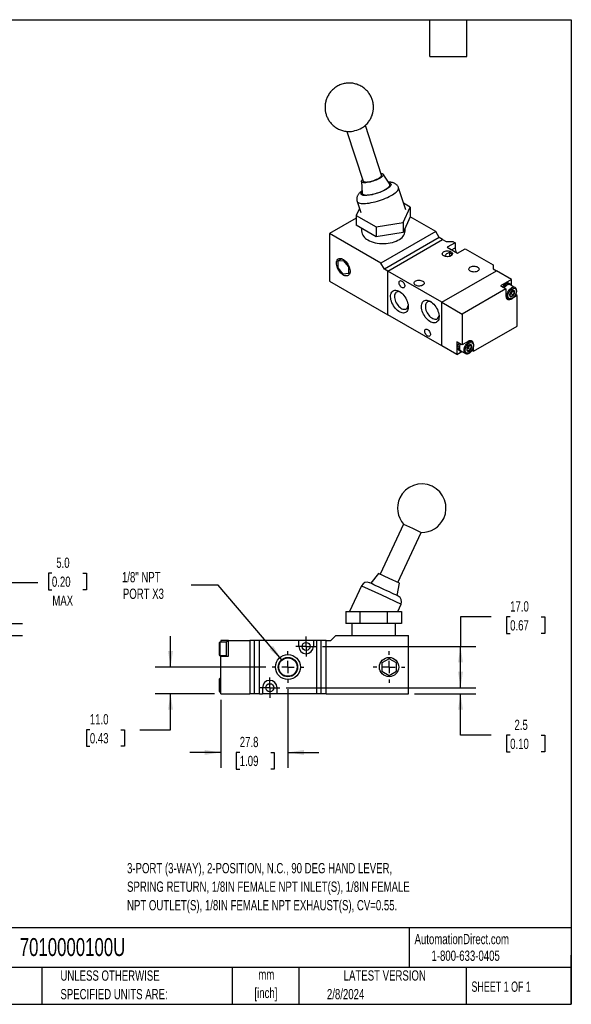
# Model space of a CAD drawing. Header units: millimetres. Extents: x 13 to 546, y 13 to 419.
# Tile 3 of 3: x 318 to 546, y 13 to 419. Entities that reach past the tile are written whole.
import ezdxf

# ---------------------------------------------------------------- set-up
doc = ezdxf.new("R2010")
doc.units = ezdxf.units.MM
doc.header["$LTSCALE"] = 2
doc.linetypes.add('CENTERX2', pattern=[20.32, 12.7, -2.54, 2.54, -2.54])
doc.layers.add('CENTER', color=40, linetype='CENTERX2')
doc.layers.add('DIMENSIONS', color=140, linetype='Continuous', lineweight=25)
doc.layers.add('TEXT', color=140, linetype='Continuous', lineweight=25)
doc.styles.add('SLDTEXTSTYLE0', font='TXT', dxfattribs={"width": 0.7})
doc.styles.add('SLDTEXTSTYLE1', font='TXT', dxfattribs={"width": 0.65})
doc.dimstyles.new('SLDDIMSTYLE1', dxfattribs={"dimtxt": 4.316016, "dimasz": 6.604, "dimexe": 0, "dimexo": 0.0625, "dimgap": 1.079004, "dimtad": 0, "dimtih": 1, "dimtoh": 1, "dimrnd": 1e-09, "dimzin": 4, "dimdsep": 46, "dimtxsty": 'SLDTEXTSTYLE0', "dimsah": 1, "dimcen": 0.09, "dimadec": 0, "dimazin": 1, "dimtfac": 1, "dimtofl": 0, "dimtmove": 0, "dimatfit": 3, "dimfxl": 0, "dimfrac": 2, "dimtolj": 1, "dimtzin": 12, "dimarcsym": 0})
doc.dimstyles.new('SLDDIMSTYLE2', dxfattribs={"dimtxt": 4.316016, "dimasz": 6.604, "dimexe": 0, "dimexo": 0.0625, "dimgap": 1.079004, "dimtad": 0, "dimtih": 1, "dimtoh": 1, "dimrnd": 1e-09, "dimzin": 4, "dimdsep": 46, "dimtxsty": 'SLDTEXTSTYLE0', "dimsah": 1, "dimcen": 0.09, "dimadec": 0, "dimazin": 1, "dimtfac": 1, "dimtmove": 0, "dimatfit": 0, "dimfxl": 0, "dimfrac": 2, "dimtolj": 1, "dimtzin": 12, "dimarcsym": 0})
doc.dimstyles.new('SLDDIMSTYLE3', dxfattribs={"dimtxt": 4.316016, "dimasz": 6.604, "dimexe": 0, "dimexo": 0.0625, "dimgap": 1.079004, "dimtad": 0, "dimtih": 1, "dimtoh": 1, "dimrnd": 1e-09, "dimzin": 12, "dimdsep": 46, "dimtxsty": 'SLDTEXTSTYLE0', "dimsah": 1, "dimcen": 0.09, "dimadec": 0, "dimazin": 3, "dimtfac": 1, "dimtmove": 0, "dimatfit": 0, "dimfxl": 0, "dimfrac": 2, "dimtolj": 1, "dimtzin": 12, "dimarcsym": 0})
doc.dimstyles.new('SLDDIMSTYLE5', dxfattribs={"dimtxt": 4.316016, "dimasz": 6.604, "dimexe": 0, "dimexo": 0.0625, "dimgap": 1.079004, "dimtad": 0, "dimtih": 1, "dimtoh": 1, "dimrnd": 1e-09, "dimzin": 12, "dimdsep": 46, "dimtxsty": 'SLDTEXTSTYLE0', "dimsah": 1, "dimcen": 0, "dimadec": 0, "dimazin": 3, "dimtfac": 1, "dimtofl": 0, "dimtmove": 0, "dimatfit": 3, "dimfxl": 0, "dimfrac": 2, "dimtolj": 1, "dimtzin": 12, "dimarcsym": 0})

# ---------------------------------------------------------------- blocks, each defined once
blk = doc.blocks.new('_D_10')
at = {"layer": 'DIMENSIONS'}
for p, q in [((331.7, 190.66), (330.25, 190.66)), ((330.25, 190.66), (330.25, 183.8)), ((344.52, 190.66), (345.97, 190.66)), ((345.97, 190.66), (345.97, 183.8)), ((325.9, 186.62), (313.2, 186.62)), ((313.2, 186.62), (313.2, 169.89)), ((330.25, 183.8), (331.7, 183.8)), ((345.97, 183.8), (344.52, 183.8)), ((300.73, 169.89), (319.55, 169.89)), ((305.73, 164.89), (319.55, 164.89)), ((313.2, 164.89), (313.2, 152.19))]:
    blk.add_line(p, q, dxfattribs=at)
for points in [[(313.2, 169.89), (314.22, 176.49), (312.18, 176.49)], [(313.2, 164.89), (312.18, 158.29), (314.22, 158.29)]]:
    blk.add_solid(points, dxfattribs=at)
at = {"layer": 'DIMENSIONS', "char_height": 4.233, "attachment_point": 1, "style": 'SLDTEXTSTYLE0'}
for s, insert in [('5.0', (333.49, 197.08)), ('0.20', (331.7, 189.25)), ('MAX', (331.87, 181.43))]:
    blk.add_mtext(s, dxfattribs=dict(at, insert=insert))
blk = doc.blocks.new('_D_12')
at = {"layer": 'DIMENSIONS'}
for p, q in [((429.13, 142.81), (429.13, 110.32)), ((401.38, 138.35), (401.38, 110.32)), ((401.38, 116.67), (388.68, 116.67)), ((409.23, 116.67), (407.78, 116.67)), ((407.78, 116.67), (407.78, 109.81)), ((422.06, 116.67), (423.51, 116.67)), ((423.51, 116.67), (423.51, 109.81)), ((429.13, 116.67), (441.83, 116.67)), ((407.78, 109.81), (409.23, 109.81)), ((423.51, 109.81), (422.06, 109.81))]:
    blk.add_line(p, q, dxfattribs=at)
for points in [[(401.38, 116.67), (394.78, 117.68), (394.78, 115.65)], [(429.13, 116.67), (435.74, 115.65), (435.74, 117.68)]]:
    blk.add_solid(points, dxfattribs=at)
at = {"layer": 'DIMENSIONS', "char_height": 4.233, "attachment_point": 1, "style": 'SLDTEXTSTYLE0'}
for s, insert in [('27.8', (409.23, 123.09)), ('1.09', (409.23, 115.27))]:
    blk.add_mtext(s, dxfattribs=dict(at, insert=insert))
blk = doc.blocks.new('_D_13')
at = {"layer": 'DIMENSIONS'}
for p, q in [((380.66, 151.89), (380.66, 164.59)), ((420.05, 151.89), (374.31, 151.89)), ((398.84, 140.89), (374.31, 140.89)), ((380.66, 126.04), (380.66, 140.89)), ((347.36, 126.04), (345.91, 126.04)), ((345.91, 126.04), (345.91, 119.18)), ((360.18, 126.04), (361.63, 126.04)), ((361.63, 126.04), (361.63, 119.18)), ((367.96, 126.04), (380.66, 126.04)), ((345.91, 119.18), (347.36, 119.18)), ((361.63, 119.18), (360.18, 119.18))]:
    blk.add_line(p, q, dxfattribs=at)
for points in [[(380.66, 151.89), (381.68, 158.49), (379.65, 158.49)], [(380.66, 140.89), (379.65, 134.29), (381.68, 134.29)]]:
    blk.add_solid(points, dxfattribs=at)
at = {"layer": 'DIMENSIONS', "char_height": 4.233, "attachment_point": 1, "style": 'SLDTEXTSTYLE0'}
for s, insert in [('11.0', (347.36, 132.47)), ('0.43', (347.36, 124.64))]:
    blk.add_mtext(s, dxfattribs=dict(at, insert=insert))
blk = doc.blocks.new('_D_14')
at = {"layer": 'DIMENSIONS'}
for p, q in [((400.33, 185.68), (389.22, 185.68)), ((426.54, 154.94), (400.33, 185.68))]:
    blk.add_line(p, q, dxfattribs=at)
blk.add_solid([(426.54, 154.94), (423.02, 160.62), (421.48, 159.3)], dxfattribs=at)
at = {"layer": 'DIMENSIONS', "char_height": 4.233, "attachment_point": 1, "style": 'SLDTEXTSTYLE0'}
for s, insert in [('1/8" NPT', (360.62, 191.13)), ('PORT X3', (360.99, 184.28))]:
    blk.add_mtext(s, dxfattribs=dict(at, insert=insert))
blk = doc.blocks.new('_D_15')
at = {"layer": 'DIMENSIONS'}
for p, q in [((513.07, 172.63), (500.37, 172.63)), ((500.37, 172.63), (500.37, 160.39)), ((520.85, 172.63), (519.4, 172.63)), ((519.4, 172.63), (519.4, 165.77)), ((533.67, 172.63), (535.12, 172.63)), ((535.12, 172.63), (535.12, 165.77)), ((519.4, 165.77), (520.85, 165.77)), ((535.12, 165.77), (533.67, 165.77)), ((443.36, 160.39), (506.72, 160.39)), ((500.37, 143.39), (500.37, 160.39)), ((428.36, 143.39), (506.72, 143.39))]:
    blk.add_line(p, q, dxfattribs=at)
for points in [[(500.37, 160.39), (499.35, 153.79), (501.38, 153.79)], [(500.37, 143.39), (501.38, 149.99), (499.35, 149.99)]]:
    blk.add_solid(points, dxfattribs=at)
at = {"layer": 'DIMENSIONS', "char_height": 4.233, "attachment_point": 1, "style": 'SLDTEXTSTYLE0'}
for s, insert in [('17.0', (520.85, 179.06)), ('0.67', (520.85, 171.23))]:
    blk.add_mtext(s, dxfattribs=dict(at, insert=insert))
blk = doc.blocks.new('_D_16')
at = {"layer": 'DIMENSIONS'}
for p, q in [((500.37, 143.39), (500.37, 156.09)), ((428.36, 143.39), (506.72, 143.39)), ((481.42, 140.89), (506.72, 140.89)), ((500.37, 123.73), (500.37, 140.89)), ((513.07, 123.73), (500.37, 123.73)), ((520.85, 123.73), (519.4, 123.73)), ((519.4, 123.73), (519.4, 116.87)), ((533.67, 123.73), (535.12, 123.73)), ((535.12, 123.73), (535.12, 116.87)), ((519.4, 116.87), (520.85, 116.87)), ((535.12, 116.87), (533.67, 116.87))]:
    blk.add_line(p, q, dxfattribs=at)
for points in [[(500.37, 143.39), (501.38, 149.99), (499.35, 149.99)], [(500.37, 140.89), (499.35, 134.29), (501.38, 134.29)]]:
    blk.add_solid(points, dxfattribs=at)
at = {"layer": 'DIMENSIONS', "char_height": 4.233, "attachment_point": 1, "style": 'SLDTEXTSTYLE0'}
for s, insert in [('2.5', (522.64, 130.16)), ('0.10', (520.85, 122.33))]:
    blk.add_mtext(s, dxfattribs=dict(at, insert=insert))
blk = doc.blocks.new('SW_CENTERMARKSYMBOL_7')
at = {"layer": 'CENTER', "color": 0}
for p, q in [((0, 5.08), (0, 6.515)), ((-5.08, 0), (-6.515, 0)), ((0, 0), (-2.54, 0)), ((0, 0), (0, 2.54)), ((0, 0), (0, -2.54)), ((0, 0), (2.54, 0)), ((5.08, 0), (6.515, 0)), ((0, -5.08), (0, -6.515))]:
    blk.add_line(p, q, dxfattribs=at)
blk = doc.blocks.new('SW_CENTERMARKSYMBOL_8')
at = {"layer": 'CENTER', "color": 0}
for p, q in [((0, 5.08), (0, 6.54)), ((-5.08, 0), (-6.54, 0)), ((0, 0), (-2.54, 0)), ((0, 0), (0, 2.54)), ((0, 0), (0, -2.54)), ((0, 0), (2.54, 0)), ((5.08, 0), (6.54, 0)), ((0, -5.08), (0, -6.54))]:
    blk.add_line(p, q, dxfattribs=at)
blk = doc.blocks.new('SW_CENTERMARKSYMBOL_9')
at = {"layer": 'CENTER', "color": 0}
for p, q in [((0, 2.54), (0, 4.19)), ((-2.54, 0), (-4.19, 0)), ((0, 0), (-2.54, 0)), ((0, 0), (0, 2.54)), ((0, 0), (0, -2.54)), ((0, 0), (2.54, 0)), ((2.54, 0), (4.19, 0)), ((0, -2.54), (0, -4.19))]:
    blk.add_line(p, q, dxfattribs=at)
blk = doc.blocks.new('SW_CENTERMARKSYMBOL_10')
at = {"layer": 'CENTER', "color": 0}
for p, q in [((0, 2.54), (0, 4.19)), ((-2.54, 0), (-4.19, 0)), ((0, 0), (-2.54, 0)), ((0, 0), (0, 2.54)), ((0, 0), (0, -2.54)), ((0, 0), (2.54, 0)), ((2.54, 0), (4.19, 0)), ((0, -2.54), (0, -4.19))]:
    blk.add_line(p, q, dxfattribs=at)

msp = doc.modelspace()

# ---------------------------------------------------------------- linework, layer by layer
for p, q in [((467.797901, 354.987969), (461.085981, 375.484057)), ((453.48371, 372.992978), (460.195174, 352.49828)), ((471.13997, 351.158123), (468.472025, 355.309956)), ((459.461171, 352.359143), (459.765885, 347.433415)), ((477.786255, 340.552942), (474.790876, 349.699886)), ((457.684742, 344.098086), (459.171907, 339.556753)), ((476.644047, 335.341313), (479.632632, 341.780121)), ((479.632632, 341.780121), (476.860286, 343.380562)), ((479.632632, 341.780121), (479.632632, 337.697417)), ((458.643739, 341.169611), (457.32553, 338.329574)), ((457.32553, 338.329574), (465.490496, 333.61604)), ((457.32553, 338.329574), (457.32553, 334.24687)), ((479.632632, 337.697417), (476.644047, 331.258609)), ((490.137762, 331.632271), (479.632389, 337.696894)), ((457.32553, 337.182416), (446.297141, 330.815863)), ((465.490496, 329.533336), (457.32553, 334.24687)), ((465.490496, 333.61604), (476.644047, 335.341313)), ((465.490496, 333.61604), (465.490496, 329.533336)), ((476.644047, 335.341313), (476.644047, 331.258609)), ((446.297141, 330.815863), (446.297141, 311.218883)), ((467.510345, 318.569741), (446.297141, 330.815863)), ((459.479081, 333.003652), (459.479081, 331.88944)), ((476.644047, 331.258609), (465.490496, 329.533336)), ((490.137762, 331.632271), (467.510345, 318.569741)), ((477.479081, 331.88944), (477.479081, 333.057663)), ((491.551975, 329.182781), (490.137762, 331.632271)), ((491.551975, 329.182781), (468.924558, 316.120251)), ((470.338772, 315.303843), (492.966189, 328.366373)), ((492.966189, 328.366373), (491.551975, 329.182781)), ((492.966189, 328.366373), (494.380402, 327.549965)), ((494.380402, 327.549965), (497.20883, 327.549965)), ((498.092713, 327.03971), (494.840022, 325.161971)), ((494.840022, 325.161971), (499.082663, 322.712747)), ((497.20883, 327.549965), (498.092713, 327.03971)), ((498.092713, 327.03971), (498.092713, 324.998358)), ((496.608076, 324.141295), (498.092713, 324.998358)), ((499.082663, 322.712747), (502.335354, 324.590486)), ((502.335354, 324.590486), (513.825839, 317.95717)), ((451.354181, 320.452449), (449.832675, 319.574102)), ((449.832675, 319.574102), (451.953996, 319.76378)), ((449.832675, 316.745522), (449.832675, 319.574102)), ((452.294598, 319.960406), (451.953996, 319.76378)), ((451.953996, 319.76378), (454.075316, 317.124878)), ((454.338583, 317.276859), (454.075316, 317.124878)), ((454.075316, 317.124878), (454.075316, 314.296298)), ((468.924558, 316.120251), (467.510345, 318.569741)), ((513.825839, 317.95717), (513.825839, 316.324353)), ((451.953996, 314.10662), (449.832675, 316.745522)), ((454.075316, 314.296298), (451.953996, 314.10662)), ((454.699902, 314.656863), (454.075316, 314.296298)), ((470.338772, 315.303843), (468.924558, 316.120251)), ((470.338772, 297.339945), (470.338772, 315.303843)), ((492.612635, 302.445416), (470.338772, 315.303843)), ((492.612635, 302.445416), (515.240052, 315.507945)), ((513.825839, 316.324353), (515.240052, 315.507945)), ((521.462592, 311.91575), (515.240052, 315.507945)), ((446.297141, 311.218883), (470.338772, 297.339945)), ((521.462592, 311.91575), (516.866398, 309.262423)), ((516.866398, 309.262423), (519.12914, 307.95617)), ((521.053282, 309.900726), (520.487597, 310.227289)), ((522.83748, 308.582063), (520.928292, 309.684214)), ((521.462592, 309.472496), (521.462592, 311.91575)), ((519.12914, 307.95617), (501.097917, 297.546967)), ((519.12914, 307.95617), (519.12914, 305.098277)), ((520.755485, 305.587956), (520.654528, 305.529675)), ((520.657631, 305.537741), (520.755485, 305.587956)), ((521.265796, 305.882552), (520.755485, 305.587956)), ((521.520951, 306.540188), (521.265796, 305.882552)), ((522.176737, 305.356677), (521.265796, 305.882552)), ((521.776106, 307.197824), (521.520951, 306.540188)), ((521.776106, 307.197824), (522.687048, 306.671949)), ((522.281344, 304.468384), (523.725334, 305.301981)), ((522.813611, 308.595372), (522.83748, 308.582063)), ((523.725334, 305.301981), (523.107944, 305.658393)), ((523.725334, 292.645599), (523.725334, 305.301981)), ((492.612635, 284.481518), (492.612635, 302.445416)), ((492.612635, 302.445416), (501.097917, 297.546967)), ((519.276044, 304.287355), (520.087704, 303.818794)), ((520.087704, 303.818794), (520.058435, 303.836425)), ((492.612635, 284.481518), (470.338772, 297.339945)), ((501.097917, 297.546967), (501.097917, 284.890584)), ((505.694111, 282.236395), (523.725334, 292.645599)), ((498.835175, 280.889322), (492.612635, 284.481518)), ((501.097917, 284.890584), (498.835175, 286.196837)), ((498.835175, 286.196837), (498.835175, 280.889322)), ((503.572791, 286.319299), (501.097917, 284.890584)), ((504.098437, 284.744611), (503.843281, 284.086975)), ((504.098437, 284.744611), (505.009378, 284.218735)), ((505.159811, 286.128849), (504.348151, 286.59741)), ((505.135941, 286.142159), (505.159811, 286.128849)), ((498.835175, 280.889322), (500.951262, 282.110913)), ((499.810171, 282.577782), (500.375856, 282.251219)), ((500.500846, 282.467731), (502.410034, 281.36558)), ((502.410034, 281.36558), (502.380766, 281.383212)), ((503.077816, 283.134743), (502.976858, 283.076461)), ((502.979961, 283.084527), (503.077816, 283.134743)), ((503.588126, 283.429339), (503.077816, 283.134743)), ((503.843281, 284.086975), (503.588126, 283.429339)), ((504.499068, 282.903464), (503.588126, 283.429339)), ((505.079812, 282.591023), (505.694111, 282.236395)), ((505.694111, 282.236395), (505.694111, 283.905191)), ((476.875796, 210.870898), (467.225372, 190.175497)), ((474.475834, 186.794551), (484.126258, 207.489952)), ((476.875796, 210.870898), (480.501027, 209.180425)), ((480.501027, 209.180425), (484.126258, 207.489952)), ((466.542596, 190.49388), (463.299665, 186.489194)), ((470.850603, 188.485024), (466.542596, 190.49388)), ((475.15861, 186.476167), (470.850603, 188.485024)), ((459.524196, 185.49128), (454.580928, 174.890407)), ((459.524196, 185.49128), (467.680966, 181.687715)), ((474.175358, 181.417775), (475.15861, 186.476167)), ((467.680966, 181.687715), (475.837736, 177.884151)), ((452.964324, 174.890407), (452.964324, 169.890407)), ((452.964324, 174.890407), (458.737826, 174.890407)), ((458.737826, 174.890407), (458.737826, 169.890407)), ((458.737826, 174.890407), (470.284832, 174.890407)), ((470.284832, 174.890407), (476.058334, 174.890407)), ((470.284832, 169.890407), (470.284832, 174.890407)), ((474.44173, 174.890407), (475.837736, 177.884151)), ((476.058334, 174.890407), (476.058334, 169.890407)), ((458.737826, 169.890407), (452.964324, 169.890407)), ((455.511329, 169.890407), (455.511329, 164.890407)), ((470.284832, 169.890407), (458.737826, 169.890407)), ((476.058334, 169.890407), (470.284832, 169.890407)), ((473.511329, 164.890407), (473.511329, 169.890407)), ((401.381329, 162.890407), (401.381329, 162.140407)), ((404.581329, 162.890407), (401.381329, 162.890407)), ((404.581329, 156.390407), (404.581329, 162.890407)), ((404.581329, 162.890407), (413.381329, 162.890407)), ((413.381329, 162.890407), (413.381329, 140.890407)), ((415.381329, 162.890407), (413.381329, 162.890407)), ((415.381329, 140.890407), (415.381329, 162.890407)), ((417.381329, 162.890407), (415.381329, 162.890407)), ((417.381329, 140.890407), (417.381329, 162.890407)), ((433.631329, 162.890407), (417.381329, 162.890407)), ((433.631329, 160.390407), (433.631329, 162.890407)), ((439.631329, 162.890407), (433.631329, 162.890407)), ((439.631329, 162.890407), (439.631329, 160.390407)), ((440.881329, 162.890407), (439.631329, 162.890407)), ((440.881329, 162.890407), (440.881329, 140.890407)), ((442.881329, 162.890407), (440.881329, 162.890407)), ((442.881329, 140.890407), (442.881329, 162.890407)), ((444.881329, 162.890407), (442.881329, 162.890407)), ((444.881329, 140.890407), (444.881329, 162.890407)), ((444.881329, 162.890407), (446.881329, 162.890407)), ((446.881329, 162.890407), (448.881329, 164.890407)), ((448.881329, 164.890407), (478.881329, 164.890407)), ((478.881329, 140.890407), (478.881329, 164.890407)), ((403.781329, 162.140407), (401.081329, 162.140407)), ((401.081329, 162.140407), (401.081329, 156.640407)), ((404.581329, 162.390407), (403.781329, 162.390407)), ((403.781329, 159.390407), (403.781329, 162.390407)), ((403.781329, 156.390407), (403.781329, 159.390407)), ((401.081329, 156.640407), (403.781329, 156.640407)), ((401.381329, 156.640407), (401.381329, 156.390407)), ((401.381329, 156.390407), (404.581329, 156.390407)), ((401.381329, 140.890407), (401.381329, 156.390407)), ((470.881329, 155.354509), (467.881329, 153.622458)), ((473.881329, 153.622458), (470.881329, 155.354509)), ((467.881329, 153.622458), (467.881329, 150.158356)), ((473.881329, 150.158356), (473.881329, 153.622458)), ((401.381329, 147.140407), (401.081329, 147.140407)), ((401.081329, 147.140407), (401.081329, 141.640407)), ((467.881329, 150.158356), (470.881329, 148.426305)), ((470.881329, 148.426305), (473.881329, 150.158356)), ((418.631329, 143.390407), (418.631329, 140.890407)), ((424.631329, 140.890407), (424.631329, 143.390407)), ((401.081329, 141.640407), (401.381329, 141.640407)), ((401.381329, 140.890407), (413.381329, 140.890407)), ((415.381329, 140.890407), (413.381329, 140.890407)), ((417.381329, 140.890407), (415.381329, 140.890407)), ((417.381329, 140.890407), (418.631329, 140.890407)), ((424.631329, 140.890407), (418.631329, 140.890407)), ((440.881329, 140.890407), (424.631329, 140.890407)), ((442.881329, 140.890407), (440.881329, 140.890407)), ((444.881329, 140.890407), (442.881329, 140.890407)), ((444.881329, 140.890407), (478.881329, 140.890407))]:
    msp.add_line(p, q)
at = {"flags": 128}
for points in [[(467.574779, 355.669311), (467.748912, 355.648127), (468.067118, 355.57571), (468.306095, 355.467624), (468.461191, 355.325973), (468.529388, 355.153513), (468.509358, 354.953602), (468.401491, 354.73013), (468.207887, 354.487447), (467.932313, 354.230277), (467.580134, 353.963625), (467.158205, 353.692681), (466.674737, 353.422719), (466.139141, 353.158993), (465.561842, 352.906637), (464.954076, 352.670562), (464.327672, 352.455363), (463.694824, 352.265229), (463.067848, 352.10386), (462.458947, 351.974398), (461.879974, 351.879363), (461.342198, 351.820603), (460.856086, 351.799263), (460.431098, 351.815758), (460.075508, 351.869767), (459.796237, 351.960238), (459.598719, 352.085412), (459.4868, 352.242851), (459.462658, 352.429491), (459.526762, 352.6417), (459.677866, 352.875346), (459.913028, 353.125883), (459.972053, 353.179622)], [(460.195174, 352.49828), (460.255349, 352.390448), (460.414912, 352.265876), (460.658425, 352.175929), (460.980181, 352.122715), (461.372638, 352.107483), (461.826596, 352.130589), (462.331417, 352.191491), (462.875266, 352.288762), (463.445397, 352.420122), (464.028446, 352.582492), (464.610747, 352.772067), (465.178652, 352.984402), (465.718849, 353.214521), (466.218676, 353.45703), (466.666418, 353.706245), (467.051581, 353.956324), (467.365136, 354.201406), (467.599734, 354.435747), (467.749876, 354.653852), (467.812043, 354.850612), (467.797901, 354.987969)], [(457.684742, 344.098086), (457.719595, 344.01152), (457.874422, 343.79542), (458.115068, 343.611166), (458.439065, 343.46065), (458.843088, 343.345416), (459.32299, 343.266646), (459.873848, 343.22515), (460.490009, 343.221351), (461.16515, 343.25529), (461.892343, 343.326619), (462.664127, 343.434604), (463.472581, 343.578139), (464.309411, 343.755751), (465.166028, 343.965616), (466.033643, 344.205581), (466.903354, 344.473185), (467.766235, 344.76568), (468.613432, 345.080066), (469.436252, 345.413117), (470.226252, 345.761415), (470.975325, 346.121386), (471.675785, 346.489335), (472.320443, 346.861489), (472.902686, 347.234027), (473.416538, 347.603128), (473.856726, 347.965003), (474.218734, 348.315939), (474.498847, 348.652335), (474.694191, 348.970739), (474.802761, 349.267885), (474.823442, 349.540722), (474.790876, 349.699886)], [(459.765885, 347.433415), (459.774751, 347.365785), (459.859348, 347.176558), (460.029312, 347.017707), (460.282064, 346.891639), (460.613775, 346.800267), (461.019415, 346.744974), (461.492835, 346.726599), (462.026859, 346.745421), (462.613392, 346.801154), (463.243542, 346.892954), (463.907757, 347.019428), (464.595968, 347.17866), (465.297743, 347.368236), (466.002443, 347.585281), (466.699386, 347.826507), (467.378006, 348.088256), (468.028018, 348.36656), (468.639566, 348.6572), (469.203381, 348.955772), (469.710916, 349.257747), (470.154477, 349.55855), (470.52734, 349.85362), (470.823853, 350.138484), (471.039521, 350.408824), (471.171075, 350.660542), (471.216521, 350.889821), (471.175169, 351.093187), (471.13997, 351.158123)], [(470.752106, 351.761713), (470.76816, 351.759976), (471.297529, 351.587885), (471.487937, 351.462021), (471.617151, 351.312716), (471.686219, 350.942227), (471.622028, 350.72794), (471.492361, 350.496968), (471.303813, 350.257446), (471.055648, 350.006715), (470.42308, 349.504195), (469.656285, 349.018688), (468.750405, 348.53858), (467.671979, 348.053364), (467.075432, 347.816359), (466.462197, 347.593116), (465.186219, 347.189857), (464.549926, 347.019002), (463.923163, 346.871072), (463.326026, 346.750065), (462.750554, 346.653821), (461.729236, 346.541916), (460.894525, 346.527039), (460.894525, 346.527039)], [(462.11512, 328.215603), (462.791603, 327.862776), (463.526447, 327.551269), (464.312111, 327.284277), (465.140535, 327.06454), (466.003216, 326.894313), (466.891303, 326.775343), (467.795683, 326.70885), (468.707075, 326.695518), (469.616128, 326.735481), (470.513514, 326.828332), (471.390023, 326.973116), (472.236662, 327.168349), (473.044743, 327.412026), (473.805974, 327.701648), (474.512545, 328.034242), (475.157203, 328.406395), (475.733335, 328.814289), (476.235029, 329.253739), (476.657136, 329.720234), (476.995325, 330.208989), (477.246126, 330.714987), (477.406966, 331.233036), (477.476193, 331.757821), (477.479081, 331.88944)], [(493.461164, 321.631006), (493.18488, 321.827967), (492.985569, 322.053784), (492.871942, 322.298589), (492.848966, 322.551682), (492.917644, 322.802002), (493.074974, 323.038609), (493.314081, 323.251162), (493.624515, 323.430372), (493.992708, 323.568406), (494.402568, 323.659231), (494.836182, 323.698877), (495.2746, 323.685613), (495.698661, 323.620018), (496.08983, 323.504959), (496.431012, 323.345463), (496.707296, 323.148503), (496.906607, 322.922686), (497.020233, 322.677881), (497.04321, 322.424788), (496.974532, 322.174467), (496.817202, 321.93786), (496.578094, 321.725307), (496.267661, 321.546097), (495.899468, 321.408064), (495.489608, 321.317239), (495.055993, 321.277592), (494.617575, 321.290856), (494.193515, 321.356451), (493.802346, 321.471511), (493.461164, 321.631006)], [(451.953996, 320.18095), (452.383054, 319.89522), (452.802057, 319.540111), (453.201181, 319.123944), (453.571072, 318.656475), (453.903061, 318.148661), (454.189365, 317.612405), (454.423273, 317.060275), (454.599304, 316.505214), (454.713332, 315.960231), (454.762682, 315.438101), (454.7462, 314.951061), (454.664271, 314.510528), (454.518815, 314.126827), (454.313241, 313.808952), (454.05237, 313.564354), (453.742314, 313.398765), (453.390341, 313.316067), (453.004702, 313.318199), (452.594435, 313.405111), (452.169156, 313.574764), (451.738835, 313.823183), (451.313556, 314.144546), (450.903289, 314.531319), (450.51765, 314.974437), (450.165677, 315.463513), (449.855622, 315.987085), (449.59475, 316.532879), (449.389177, 317.088104), (449.243721, 317.639745), (449.161791, 318.174871), (449.145309, 318.680941), (449.194659, 319.146093), (449.308687, 319.559422), (449.484718, 319.911243), (449.718627, 320.193307), (450.004931, 320.399004), (450.336919, 320.523512), (450.70681, 320.563914), (451.105935, 320.519261), (451.524937, 320.390601), (451.953996, 320.18095)], [(504.421319, 315.303843), (504.145035, 315.500804), (503.945724, 315.726621), (503.832097, 315.971426), (503.809121, 316.224519), (503.877799, 316.474839), (504.035129, 316.711446), (504.274236, 316.924), (504.58467, 317.103209), (504.952863, 317.241243), (505.362723, 317.332068), (505.796337, 317.371715), (506.234755, 317.358451), (506.658816, 317.292855), (507.049985, 317.177796), (507.391167, 317.0183), (507.667451, 316.82134), (507.866762, 316.595523), (507.980388, 316.350718), (508.003365, 316.097625), (507.934687, 315.847304), (507.777357, 315.610697), (507.538249, 315.398144), (507.227816, 315.218935), (506.859623, 315.080901), (506.449763, 314.990076), (506.016148, 314.950429), (505.577731, 314.963693), (505.15367, 315.029288), (504.762501, 315.144348), (504.421319, 315.303843)], [(476.172403, 308.547516), (475.893187, 308.747853), (475.630198, 309.014848), (475.39872, 309.332982), (475.212206, 309.683768), (475.081495, 310.046819), (475.014183, 310.401036), (475.014183, 310.725832), (475.081495, 311.002332), (475.212206, 311.214467), (475.39872, 311.349908), (475.630198, 311.400784), (475.893187, 311.364138), (476.172403, 311.2421), (476.451619, 311.041762), (476.714608, 310.774768), (476.946085, 310.456633), (477.1326, 310.105847), (477.263311, 309.742797), (477.330622, 309.38858), (477.330622, 309.063784), (477.263311, 308.787284), (477.1326, 308.575149), (476.946085, 308.439708), (476.714608, 308.388832), (476.451619, 308.425477), (476.172403, 308.547516)], [(481.793902, 309.507346), (481.517618, 309.704306), (481.318307, 309.930123), (481.20468, 310.174928), (481.181704, 310.428021), (481.250382, 310.678342), (481.407712, 310.914949), (481.646819, 311.127502), (481.957253, 311.306712), (482.325446, 311.444745), (482.735306, 311.53557), (483.16892, 311.575217), (483.607338, 311.561953), (484.031399, 311.496358), (484.422568, 311.381298), (484.76375, 311.221803), (485.040034, 311.024842), (485.239345, 310.799025), (485.352971, 310.55422), (485.375948, 310.301127), (485.30727, 310.050807), (485.14994, 309.8142), (484.910832, 309.601647), (484.600399, 309.422437), (484.232206, 309.284403), (483.822346, 309.193578), (483.388731, 309.153931), (482.950314, 309.167196), (482.526253, 309.232791), (482.135084, 309.34785), (481.793902, 309.507346)], [(520.487597, 310.227289), (520.351277, 310.292828), (520.048379, 310.362884), (519.713253, 310.349877), (519.356082, 310.254201), (518.987718, 310.078765), (518.619355, 309.828898), (518.262184, 309.512193), (517.927058, 309.138272), (517.675022, 308.795615)], [(521.52782, 309.338114), (521.390521, 309.587936), (521.17843, 309.815274), (520.916962, 309.966265), (520.614064, 310.036321), (520.278938, 310.023314), (519.921767, 309.927638), (519.553404, 309.752202), (519.18504, 309.502335), (518.82787, 309.185629), (518.492744, 308.811709), (518.240707, 308.469052)], [(475.147098, 306.934751), (475.632476, 306.617028), (476.109192, 306.229932), (476.56874, 305.780373), (477.002918, 305.276372), (477.403979, 304.726923), (477.764766, 304.141831), (478.078841, 303.531537), (478.340599, 302.906933), (478.545368, 302.279162), (478.689496, 301.65943), (478.770409, 301.058794), (478.786664, 300.487973), (478.737971, 299.957153), (478.625199, 299.475807), (478.45036, 299.052525), (478.216574, 298.694859), (477.928014, 298.409193), (477.589828, 298.200624), (477.208051, 298.072874), (476.789496, 298.028223), (476.341633, 298.067467), (475.872454, 298.189907), (475.39033, 298.393357), (474.903866, 298.674186), (474.421742, 299.027384), (473.952563, 299.446648), (473.5047, 299.924495), (473.086145, 300.452399), (472.704368, 301.020939), (472.366182, 301.61997), (472.077622, 302.238801), (471.843836, 302.86639), (471.668997, 303.491537), (471.556225, 304.103087), (471.507532, 304.690127), (471.523787, 305.24218), (471.6047, 305.749395), (471.748828, 306.202722), (471.953597, 306.59407), (472.215355, 306.916456), (472.52943, 307.164127), (472.890217, 307.332663), (473.291278, 307.419056), (473.725456, 307.421765), (474.185004, 307.340743), (474.66172, 307.177433), (475.147098, 306.934751)], [(475.579237, 306.655569), (475.527051, 306.676962), (475.105224, 306.806489), (474.703409, 306.851442), (474.331025, 306.810769), (473.996798, 306.685421), (473.708565, 306.478337), (473.473079, 306.194372), (473.295861, 305.84018), (473.181066, 305.424064), (473.131382, 304.955777), (473.147976, 304.446296), (473.230457, 303.907562), (473.376894, 303.352203), (473.583853, 302.793236), (473.846483, 302.243762), (474.158629, 301.716661), (474.512974, 301.224288), (474.901213, 300.778183), (475.314246, 300.388803), (475.742391, 300.065274), (476.175613, 299.81518), (476.603758, 299.644383), (477.01679, 299.556886), (477.405029, 299.55474), (477.759375, 299.637995), (478.071521, 299.8047), (478.334151, 300.050947), (478.54111, 300.370964), (478.687546, 300.757252), (478.763037, 301.140468)], [(519.12914, 305.098277), (519.161367, 304.69151), (519.257071, 304.33431), (519.413343, 304.037533), (519.625434, 303.810195), (519.886902, 303.659204), (520.1898, 303.589148), (520.524926, 303.602155), (520.699542, 303.639281)], [(520.058435, 303.836425), (519.910813, 303.951397), (519.721908, 304.194653), (519.59228, 304.506214), (519.526344, 304.875469), (519.526344, 305.289843), (519.59228, 305.735227), (519.721908, 306.196453), (519.910813, 306.657814), (520.152562, 307.103599), (520.438922, 307.518628), (520.760142, 307.888767), (521.105283, 308.201412), (521.462592, 308.445916)], [(522.709716, 306.675455), (522.6772, 306.953911), (522.581695, 307.177328), (522.429201, 307.331668), (522.229301, 307.407234), (521.994554, 307.399276), (521.739712, 307.308296), (521.480786, 307.14001), (521.234046, 306.904992), (521.014995, 306.618009), (520.837398, 306.297093), (520.712413, 305.962408), (520.647893, 305.634985), (520.647893, 305.335396), (520.712413, 305.082465), (520.837398, 304.892085), (521.014995, 304.776219), (521.234046, 304.742146), (521.480786, 304.792008), (521.739712, 304.922671), (521.994554, 305.125926), (522.229301, 305.389001), (522.429201, 305.695367), (522.581695, 306.025772), (522.6772, 306.359457), (522.709716, 306.675455)], [(487.87502, 302.853241), (488.360398, 302.535518), (488.837114, 302.148423), (489.296662, 301.698863), (489.73084, 301.194862), (490.131901, 300.645413), (490.492688, 300.060321), (490.806763, 299.450028), (491.068521, 298.825423), (491.27329, 298.197653), (491.417418, 297.57792), (491.498331, 296.977284), (491.514586, 296.406463), (491.465893, 295.875643), (491.353121, 295.394297), (491.178282, 294.971015), (490.944496, 294.613349), (490.655936, 294.327683), (490.31775, 294.119114), (489.935973, 293.991364), (489.517418, 293.946713), (489.069555, 293.985957), (488.600376, 294.108397), (488.118252, 294.311847), (487.631788, 294.592677), (487.149664, 294.945875), (486.680485, 295.365138), (486.232622, 295.842986), (485.814067, 296.37089), (485.43229, 296.93943), (485.094104, 297.53846), (484.805544, 298.157291), (484.571758, 298.78488), (484.396919, 299.410028), (484.284147, 300.021578), (484.235454, 300.608617), (484.251709, 301.16067), (484.332622, 301.667886), (484.47675, 302.121212), (484.681519, 302.51256), (484.943277, 302.834946), (485.257352, 303.082617), (485.618139, 303.251153), (486.0192, 303.337546), (486.453378, 303.340256), (486.912926, 303.259233), (487.389642, 303.095923), (487.87502, 302.853241)], [(488.307159, 302.574059), (488.254973, 302.595452), (487.833146, 302.724979), (487.431332, 302.769933), (487.058947, 302.729259), (486.724721, 302.603911), (486.436487, 302.396828), (486.201001, 302.112862), (486.023783, 301.75867), (485.908988, 301.342554), (485.859304, 300.874268), (485.875898, 300.364786), (485.958379, 299.826052), (486.104816, 299.270693), (486.311775, 298.711726), (486.574405, 298.162252), (486.886551, 297.635151), (487.240896, 297.142778), (487.629135, 296.696673), (488.042168, 296.307293), (488.470313, 295.983764), (488.903535, 295.733671), (489.33168, 295.562873), (489.744713, 295.475376), (490.132951, 295.47323), (490.487297, 295.556485), (490.799443, 295.72319), (491.062073, 295.969437), (491.269032, 296.289455), (491.415468, 296.675742), (491.490959, 297.058959)], [(486.779005, 288.543261), (486.499789, 288.743599), (486.2368, 289.010593), (486.005322, 289.328728), (485.818808, 289.679514), (485.688097, 290.042565), (485.620785, 290.396781), (485.620785, 290.721577), (485.688097, 290.998077), (485.818808, 291.210212), (486.005322, 291.345653), (486.2368, 291.396529), (486.499789, 291.359884), (486.779005, 291.237846), (487.05822, 291.037508), (487.321209, 290.770513), (487.552687, 290.452379), (487.739201, 290.101593), (487.869912, 289.738542), (487.937224, 289.384325), (487.937224, 289.059529), (487.869912, 288.783029), (487.739201, 288.570894), (487.552687, 288.435453), (487.321209, 288.384577), (487.05822, 288.421223), (486.779005, 288.543261)], [(499.643783, 285.730038), (499.472932, 285.340195), (499.31666, 284.86299), (499.220956, 284.395294), (499.188729, 283.951317), (499.220956, 283.544549), (499.31666, 283.18735), (499.472932, 282.890573), (499.685023, 282.663235), (499.810171, 282.577782)], [(500.209469, 285.403475), (500.038617, 285.013632), (499.882345, 284.536427), (499.786642, 284.068731), (499.754414, 283.624754), (499.786642, 283.217986), (499.882345, 282.860787), (500.038617, 282.564009), (500.250709, 282.336672), (500.512176, 282.185681), (500.815074, 282.115624), (501.100374, 282.121631)], [(500.335435, 285.330756), (500.323955, 285.306751), (500.13505, 284.84539), (500.005422, 284.384164), (499.939486, 283.938781), (499.939486, 283.524406), (500.005422, 283.155151), (500.13505, 282.84359), (500.323955, 282.600334), (500.500846, 282.467731)], [(502.380766, 281.383212), (502.233143, 281.498183), (502.044239, 281.74144), (501.914611, 282.053), (501.848674, 282.422255), (501.848674, 282.83663), (501.914611, 283.282014), (502.044239, 283.743239), (502.233143, 284.2046), (502.474892, 284.650385), (502.761252, 285.065414), (503.082472, 285.435553), (503.427614, 285.748198), (503.784923, 285.992702)], [(505.032047, 284.222242), (504.999531, 284.500698), (504.904025, 284.724115), (504.751531, 284.878455), (504.551631, 284.95402), (504.316885, 284.946063), (504.062042, 284.855083), (503.803116, 284.686797), (503.556376, 284.451778), (503.337326, 284.164795), (503.159728, 283.843879), (503.034743, 283.509195), (502.970224, 283.181771), (502.970224, 282.882182), (503.034743, 282.629251), (503.159728, 282.438872), (503.337326, 282.323005), (503.556376, 282.288933), (503.803116, 282.338794), (504.062042, 282.469458), (504.316885, 282.672713), (504.551631, 282.935788), (504.751531, 283.242153), (504.904025, 283.572559), (504.999531, 283.906244), (505.032047, 284.222242)], [(505.622829, 285.68282), (505.56618, 285.858255), (505.409908, 286.155033), (505.197816, 286.38237), (504.936349, 286.533361), (504.633451, 286.603417), (504.298325, 286.59041), (503.941154, 286.494735), (503.572791, 286.319299)]]:
    msp.add_lwpolyline(points, dxfattribs=at)
for centre, radius in [((436.631329, 160.390407), 1.65), ((429.131329, 151.890407), 5.15), ((429.131329, 151.890407), 4.001795), ((429.131329, 151.890407), 3.79197), ((470.881329, 151.890407), 3.975), ((421.631329, 143.390407), 1.65)]:
    msp.add_circle(centre, radius)
for centre, radius, start, end in [((453.882933, 384.627954), 11.70327, 273.45929226, 302.78277996), ((463.9605, 332.322313), 4.502277, 185.51725492, 245.80288603), ((497.892752, 322.557706), 2.089813, 171.90490826, 211.14267434), ((502.475234, 325.164017), 4.385651, 182.16474507, 210.55556228), ((521.567723, 306.285294), 3.834471, 121.68969039, 146.59580264), ((520.357305, 308.44009), 1.368893, 65.3473824, 125.96307603), ((519.720806, 307.20348), 1.918457, 302.63797059, 339.77288621), ((522.265376, 307.370141), 1.342294, 65.89366188, 126.73169505), ((520.098271, 307.130717), 1.54037, 337.45754817, 1.62766788), ((504.587706, 284.916928), 1.342294, 65.89366188, 126.73169505), ((502.420602, 284.677503), 1.54037, 337.45754817, 1.62766788), ((502.043136, 284.750267), 1.918457, 302.63797059, 339.77288621), ((484.374387, 217.486873), 10, 335, 155), ((484.374387, 217.486873), 10, 155, 221.42182152), ((484.374387, 217.486873), 10, 268.57817848, 335), ((461.789965, 184.434734), 2.5, 65, 155), ((473.571967, 178.940697), 2.5, 335, 65), ((401.081329, 161.840407), 0.3, 90, 180), ((436.631329, 160.390407), 3, 180, 0), ((401.081329, 156.940407), 0.3, 180, 270), ((401.081329, 146.840407), 0.3, 90, 180), ((421.631329, 143.390407), 3, 0, 180), ((401.081329, 141.940407), 0.3, 180, 270)]:
    msp.add_arc(centre, radius, start, end)
for points, knots in [([(464.426254, 382.556945), (464.430424, 382.867173), (464.436283, 383.303075), (464.387417, 383.946128), (464.319953, 384.495029), (464.19633, 385.146171), (464.019408, 385.824081), (463.781621, 386.523583), (463.480498, 387.229644), (463.114423, 387.930819), (462.683225, 388.61665), (462.187906, 389.277622), (461.630543, 389.905002), (461.014175, 390.490788), (460.342693, 391.027696), (459.620727, 391.509162), (458.853545, 391.929349), (458.046952, 392.283148), (457.207199, 392.566177), (456.340893, 392.774777), (455.45492, 392.905997), (454.556365, 392.957579), (453.652442, 392.927932), (452.750427, 392.816099), (451.857591, 392.621707), (450.981145, 392.34491), (450.128175, 391.986294), (449.305614, 391.546763), (448.547664, 391.04551), (447.858684, 390.495286), (447.240848, 389.909193), (446.676144, 389.274017), (446.168909, 388.595462), (445.723189, 387.880439), (445.342893, 387.138205), (445.032372, 386.384215), (444.798828, 385.655519), (444.643838, 385.013354), (444.540597, 384.433394), (444.472004, 383.892205), (444.451413, 383.516918), (444.441302, 383.332618)], [0, 0, 0, 0, 0.0296121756, 0.0416081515, 0.0615727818, 0.0824085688, 0.1048689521, 0.1284415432, 0.1529155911, 0.1781176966, 0.2039178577, 0.2302141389, 0.2569250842, 0.2839848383, 0.3113399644, 0.3389472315, 0.3667719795, 0.3947868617, 0.4229708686, 0.4513085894, 0.479789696, 0.5084086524, 0.5371646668, 0.5660619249, 0.5951101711, 0.6243257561, 0.6537333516, 0.6833686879, 0.7132829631, 0.7404032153, 0.7674917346, 0.7945298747, 0.8214892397, 0.8483186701, 0.8749174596, 0.9010596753, 0.926120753, 0.9479358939, 0.9641074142, 0.9823734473, 1, 1, 1, 1]), ([(444.441302, 383.332618), (444.437132, 383.02239), (444.431273, 382.586488), (444.480139, 381.943435), (444.547603, 381.394534), (444.671226, 380.743393), (444.848147, 380.065482), (445.085935, 379.36598), (445.387058, 378.659919), (445.753133, 377.958745), (446.18433, 377.272913), (446.67965, 376.611941), (447.237013, 375.984561), (447.85338, 375.398775), (448.524863, 374.861869), (449.246829, 374.380396), (450.01401, 373.960231), (450.820605, 373.606349), (451.66035, 373.323633), (452.526687, 373.113856), (453.412543, 372.987064), (454.111117, 372.934045), (454.511148, 372.951147), (454.61175, 372.955448)], [0, 0, 0, 0, 0.0571637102, 0.0803208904, 0.1188608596, 0.1590825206, 0.2024403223, 0.2479451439, 0.2951901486, 0.3438406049, 0.3936455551, 0.4444082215, 0.4959713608, 0.5482078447, 0.6010145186, 0.6543079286, 0.7080211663, 0.7621014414, 0.8165081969, 0.8712116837, 0.9261919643, 0.9814383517, 1, 1, 1, 1]), ([(460.194469, 374.778749), (460.241735, 374.809555), (460.526908, 374.995422), (461.006386, 375.39794), (461.627372, 375.979391), (462.191234, 376.615808), (462.698693, 377.294031), (463.144355, 378.009143), (463.524666, 378.751353), (463.835182, 379.505349), (464.068728, 380.234043), (464.223718, 380.876209), (464.326959, 381.456169), (464.395552, 381.997358), (464.416142, 382.372645), (464.426254, 382.556945)], [0, 0, 0, 0, 0.0184455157, 0.1112896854, 0.2040252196, 0.2965882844, 0.3888816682, 0.4807302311, 0.5717892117, 0.6612851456, 0.7470798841, 0.821762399, 0.8771243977, 0.9396568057, 1, 1, 1, 1]), ([(474.781866, 349.695433), (474.760331, 349.768182), (474.691403, 350.001031), (474.49097, 350.366536), (474.188366, 350.778051), (473.824913, 351.125977), (473.420957, 351.411642), (472.980839, 351.640458), (472.483381, 351.823022), (471.924411, 351.956912), (471.32429, 352.032027), (470.866109, 352.060645), (470.608945, 352.055126), (470.564178, 352.054165)], [0, 0, 0, 0, 0.0397653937, 0.1272787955, 0.2173842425, 0.3116935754, 0.4007833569, 0.4960621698, 0.6016385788, 0.722035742, 0.8529007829, 0.9743928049, 1, 1, 1, 1]), ([(459.700098, 348.496859), (459.585769, 348.412248), (459.319073, 348.214875), (458.93994, 347.884053), (458.560227, 347.500915), (458.230022, 347.092788), (457.95968, 346.667486), (457.753372, 346.229699), (457.610998, 345.777482), (457.533801, 345.3092), (457.531724, 344.830701), (457.58296, 344.421065), (457.665064, 344.184975), (457.693986, 344.101808)], [0, 0, 0, 0, 0.0829609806, 0.1935241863, 0.3071077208, 0.4174251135, 0.5184090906, 0.6111282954, 0.6989175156, 0.7843438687, 0.8689990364, 0.9538524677, 1, 1, 1, 1]), ([(460.894525, 346.527039), (460.655325, 346.545467), (460.162597, 346.583428), (459.733339, 346.73075), (459.483051, 346.894753), (459.309042, 347.096138), (459.26332, 347.344125), (459.347597, 347.629918), (459.480931, 347.860358), (459.607867, 348.034296), (459.706767, 348.132924), (459.721691, 348.147807)], [0, 0, 0, 0, 0.16468433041, 0.33923318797, 0.43021616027, 0.52127214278, 0.70693585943, 0.79985478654, 0.89284827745, 0.98383125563, 1, 1, 1, 1]), ([(496.831727, 321.974812), (496.797526, 322.079705), (496.713963, 322.33599), (496.470822, 322.612547), (496.130015, 322.821624), (495.723239, 322.889752), (495.188957, 322.78501), (494.619723, 322.463498), (494.194486, 322.043978), (494.010665, 321.702398), (493.973352, 321.529474), (493.996703, 321.449844), (494.006995, 321.414749)], [0, 0, 0, 0, 0.0777904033, 0.1900647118, 0.272140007, 0.3901039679, 0.507374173, 0.6828764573, 0.8632442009, 0.9246891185, 0.9668081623, 1, 1, 1, 1]), ([(521.674724, 304.077442), (520.71858, 303.525472), (519.942313, 303.973748), (519.942313, 306.181987), (520.71858, 307.526522), (521.674724, 308.078492)], [0, 0, 0, 0, 0.5, 0.5, 1, 1, 1, 1]), ([(520.056466, 303.847982), (520.088986, 303.825047), (520.206464, 303.742197), (520.444163, 303.67626), (520.750588, 303.653625), (521.062138, 303.701749), (521.373921, 303.809655), (521.677015, 303.969865), (521.961256, 304.169996), (522.21918, 304.396348), (522.434218, 304.622389), (522.62075, 304.849547), (522.789628, 305.081727), (522.894042, 305.254657), (522.947506, 305.343206)], [0, 0, 0, 0, 0.0401077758, 0.1448873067, 0.2428367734, 0.3419296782, 0.4404076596, 0.5367714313, 0.629668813, 0.7164770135, 0.7970454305, 0.8582246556, 0.9274038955, 1, 1, 1, 1]), ([(521.156117, 306.808837), (521.024685, 306.62185), (520.909386, 306.421612), (520.735622, 305.974453), (520.681067, 305.736399), (520.645806, 305.493565)], [0, 0, 0, 0, 0.5, 0.5, 1, 1, 1, 1]), ([(520.645806, 305.493565), (520.681023, 305.402782), (520.734868, 305.300189), (520.908189, 305.053397), (521.024521, 304.913995), (521.156116, 304.767485)], [0, 0, 0, 0, 0.5, 0.5, 1, 1, 1, 1]), ([(521.156116, 304.767485), (521.274715, 304.891521), (521.413307, 305.007107), (521.761656, 305.208204), (521.961878, 305.288212), (522.176737, 305.356677)], [0, 0, 0, 0, 0.5, 0.5, 1, 1, 1, 1]), ([(522.176737, 307.398029), (521.961878, 307.329564), (521.761656, 307.249556), (521.413307, 307.048459), (521.274715, 306.932873), (521.156117, 306.808837)], [0, 0, 0, 0, 0.5, 0.5, 1, 1, 1, 1]), ([(521.674724, 308.078492), (522.630868, 308.630462), (523.407136, 308.182187), (523.407136, 305.973947), (522.630868, 304.629412), (521.674724, 304.077442)], [0, 0, 0, 0, 0.5, 0.5, 1, 1, 1, 1]), ([(522.687048, 306.671949), (522.555616, 306.818276), (522.440317, 306.956345), (522.266553, 307.203393), (522.211998, 307.307132), (522.176737, 307.398029)], [0, 0, 0, 0, 0.5, 0.5, 1, 1, 1, 1]), ([(522.176737, 305.356677), (522.211954, 305.599208), (522.265799, 305.834923), (522.43912, 306.282337), (522.555452, 306.484728), (522.687048, 306.671949)], [0, 0, 0, 0, 0.5, 0.5, 1, 1, 1, 1]), ([(522.947506, 305.343206), (523.023233, 305.483551), (523.12967, 305.680814), (523.254258, 305.981742), (523.344518, 306.23869), (523.424667, 306.54194), (523.478405, 306.852006), (523.50069, 307.163763), (523.487284, 307.467871), (523.434852, 307.75723), (523.340679, 308.026046), (523.200296, 308.265943), (523.023876, 308.465731), (522.875728, 308.55306), (522.806158, 308.594069)], [0, 0, 0, 0, 0.1121048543, 0.157569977, 0.2324187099, 0.309131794, 0.3904930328, 0.4744191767, 0.5602669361, 0.6476267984, 0.736249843, 0.8262477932, 0.9184066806, 1, 1, 1, 1]), ([(503.997055, 281.624229), (503.040911, 281.072258), (502.264643, 281.520534), (502.264643, 283.728773), (503.040911, 285.073308), (503.997055, 285.625279)], [0, 0, 0, 0, 0.5, 0.5, 1, 1, 1, 1]), ([(504.499068, 284.944816), (504.284209, 284.87635), (504.083986, 284.796343), (503.735638, 284.595245), (503.597045, 284.479659), (503.478447, 284.355624)], [0, 0, 0, 0, 0.5, 0.5, 1, 1, 1, 1]), ([(503.997055, 285.625279), (504.953199, 286.177249), (505.729466, 285.728973), (505.729466, 283.520734), (504.953199, 282.176199), (503.997055, 281.624229)], [0, 0, 0, 0, 0.5, 0.5, 1, 1, 1, 1]), ([(505.009378, 284.218735), (504.877947, 284.365062), (504.762647, 284.503132), (504.588884, 284.750179), (504.534328, 284.853919), (504.499068, 284.944815)], [0, 0, 0, 0, 0.5, 0.5, 1, 1, 1, 1]), ([(505.269837, 282.889992), (505.345563, 283.030337), (505.452001, 283.227601), (505.576589, 283.528529), (505.666848, 283.785476), (505.746998, 284.088726), (505.800736, 284.398793), (505.823021, 284.710549), (505.809614, 285.014657), (505.757182, 285.304016), (505.66301, 285.572832), (505.522626, 285.81273), (505.346207, 286.012518), (505.198058, 286.099847), (505.128488, 286.140856)], [0, 0, 0, 0, 0.1121048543, 0.157569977, 0.2324187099, 0.309131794, 0.3904930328, 0.4744191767, 0.5602669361, 0.6476267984, 0.736249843, 0.8262477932, 0.9184066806, 1, 1, 1, 1]), ([(502.378796, 281.394768), (502.411317, 281.371834), (502.528794, 281.288984), (502.766493, 281.223047), (503.072918, 281.200411), (503.384469, 281.248536), (503.696252, 281.356441), (503.999345, 281.516652), (504.283586, 281.716782), (504.54151, 281.943135), (504.756549, 282.169175), (504.94308, 282.396334), (505.111959, 282.628514), (505.216372, 282.801443), (505.269837, 282.889992)], [0, 0, 0, 0, 0.0401077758, 0.1448873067, 0.2428367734, 0.3419296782, 0.4404076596, 0.5367714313, 0.629668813, 0.7164770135, 0.7970454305, 0.8582246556, 0.9274038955, 1, 1, 1, 1]), ([(503.478447, 284.355624), (503.347016, 284.168636), (503.231716, 283.968399), (503.057953, 283.521239), (503.003397, 283.283185), (502.968137, 283.040352)], [0, 0, 0, 0, 0.5, 0.5, 1, 1, 1, 1]), ([(502.968137, 283.040352), (503.003353, 282.949568), (503.057198, 282.846976), (503.23052, 282.600184), (503.346852, 282.460781), (503.478447, 282.314272)], [0, 0, 0, 0, 0.5, 0.5, 1, 1, 1, 1]), ([(503.478447, 282.314272), (503.597045, 282.438307), (503.735638, 282.553893), (504.083986, 282.75499), (504.284209, 282.834998), (504.499068, 282.903464)], [0, 0, 0, 0, 0.5, 0.5, 1, 1, 1, 1]), ([(504.499068, 282.903464), (504.534285, 283.145994), (504.58813, 283.381709), (504.761451, 283.829124), (504.877783, 284.031515), (505.009378, 284.218735)], [0, 0, 0, 0, 0.5, 0.5, 1, 1, 1, 1]), ([(468.737512, 183.953485), (467.175165, 184.682019), (465.676691, 185.380769), (463.4672, 186.411072), (462.846511, 186.700503), (462.846511, 186.700503)], [0, 0, 0, 0, 0.5, 0.5, 1, 1, 1, 1]), ([(474.628512, 181.206466), (474.628512, 181.206466), (474.007824, 181.495898), (471.798333, 182.526201), (470.299858, 183.224951), (468.737512, 183.953485)], [0, 0, 0, 0, 0.5, 0.5, 1, 1, 1, 1]), ([(400.781329, 161.840407), (400.781329, 161.840407), (400.781329, 160.742599), (400.781329, 158.038215), (400.781329, 156.940407), (400.781329, 156.940407)], [0, 0, 0, 0, 0.5, 0.5, 1, 1, 1, 1]), ([(400.781329, 146.840407), (400.781329, 146.840407), (400.781329, 145.742599), (400.781329, 143.038215), (400.781329, 141.940407), (400.781329, 141.940407)], [0, 0, 0, 0, 0.5, 0.5, 1, 1, 1, 1])]:
    msp.add_open_spline(points, degree=3, knots=knots)
at = {"layer": 'TEXT'}
for p, q in [((12.7, 419.1), (546.1, 419.1)), ((487.68, 403.86), (487.68, 419.1)), ((502.92, 403.86), (502.92, 419.1)), ((546.1, 419.1), (546.1, 12.7)), ((487.68, 403.86), (502.92, 403.86)), ((546.1, 44.252215), (12.7, 44.252215)), ((479.150755, 44.252215), (479.150755, 27.94)), ((546.1, 12.7), (546.1, 33.02)), ((546.1, 27.94), (12.7, 27.94)), ((327.560355, 27.94), (327.560355, 12.7)), ((406.048609, 27.94), (406.048609, 12.7)), ((433.624195, 27.94), (433.624195, 12.7)), ((502.697498, 27.94), (502.697498, 12.7)), ((12.7, 12.7), (546.1, 12.7))]:
    msp.add_line(p, q, dxfattribs=at)

# ---------------------------------------------------------------- block references
at = {"layer": 'CENTER'}
for name, p in [('SW_CENTERMARKSYMBOL_9', (436.631329, 160.390407)), ('SW_CENTERMARKSYMBOL_8', (429.131329, 151.890407)), ('SW_CENTERMARKSYMBOL_7', (470.881329, 151.890407)), ('SW_CENTERMARKSYMBOL_10', (421.631329, 143.390407))]:
    msp.add_blockref(name, p, dxfattribs=at)

# ---------------------------------------------------------------- texts
at = {"layer": 'TEXT'}
for s, insert, char_height, attachment_point, style in [('3-PORT (3-WAY), 2-POSITION, N.C., 90 DEG HAND LEVER,', (362.712562, 71.011844), 4.23333333, 1, 'SLDTEXTSTYLE0'), ('SPRING RETURN, 1/8IN FEMALE NPT INLET(S), 1/8IN FEMALE', (362.712562, 63.367399), 4.23333333, 1, 'SLDTEXTSTYLE0'), ('NPT OUTLET(S), 1/8IN FEMALE NPT EXHAUST(S), CV=0.55.', (362.712562, 55.722955), 4.23333333, 1, 'SLDTEXTSTYLE0'), ('AutomationDirect.com', (481.389918, 41.753063), 4.23333333, 1, 'SLDTEXTSTYLE0'), ('7010000100U', (318.415444, 40.037097), 7.40833333, 1, 'SLDTEXTSTYLE0'), ('1-800-633-0405', (488.38316, 34.874048), 4.23333333, 1, 'SLDTEXTSTYLE0'), ('UNLESS OTHERWISE', (335.215826, 26.667975), 4.23333333, 1, 'SLDTEXTSTYLE0'), ('mm', (420.197744, 27.148957), 4.2333333, 2, 'SLDTEXTSTYLE0'), ('LATEST VERSION', (469.104263, 26.727988), 4.23333333, 2, 'SLDTEXTSTYLE0'), ('SHEET 1 OF 1', (504.882571, 22.102981), 4.23333333, 1, 'SLDTEXTSTYLE1'), ('SPECIFIED UNITS ARE:', (335.215826, 19.023531), 4.23333333, 1, 'SLDTEXTSTYLE0'), ('[inch]', (420.030175, 19.504512), 4.2333333, 2, 'SLDTEXTSTYLE0'), ('2/8/2024', (445.225617, 19.026807), 4.2333333, 1, 'SLDTEXTSTYLE0')]:
    msp.add_mtext(s, dxfattribs=dict(at, insert=insert, char_height=char_height, attachment_point=attachment_point, style=style))

# ---------------------------------------------------------------- dimensions: what is measured, and where the dimension line sits
at = {"layer": 'DIMENSIONS'}
dim = msp.add_linear_dim(base=(313.200473, 164.890407), p1=(298.185827, 169.890407), p2=(303.185827, 164.890407), angle=90, text='<>\\PMAX', dimstyle='SLDDIMSTYLE2', dxfattribs=at)
dim.commit()
dim.dimension.update_dxf_attribs({"geometry": '_D_10', "text_midpoint": (313.200473, 186.617724), "dimtype": 160})
dim = msp.add_diameter_dim_2p(p1=(431.727281, 148.844854), p2=(426.535377, 154.93596), text='1/8" NPT\\PPORT X3', dimstyle='SLDDIMSTYLE5', override={"dimpost": '<>'}, dxfattribs=at)
dim.commit()
dim.dimension.update_dxf_attribs({"geometry": '_D_14', "text_midpoint": (373.332553, 185.677809), "dimtype": 163})
for base, p1, p2, dimstyle, picture, middle in [((500.366862, 160.390407), (425.821329, 143.390407), (440.821329, 160.390407), 'SLDDIMSTYLE1', '_D_15', (500.366862, 172.631889)), ((380.663745, 151.890407), (401.381329, 140.890407), (422.589534, 151.890407), 'SLDDIMSTYLE2', '_D_13', (380.663745, 126.041818)), ((500.366862, 140.890407), (425.821329, 143.390407), (478.881329, 140.890407), 'SLDDIMSTYLE3', '_D_16', (500.366862, 123.733129))]:
    dim = msp.add_linear_dim(base=base, p1=p1, p2=p2, angle=90, dimstyle=dimstyle, dxfattribs=at)
    dim.commit()
    dim.dimension.update_dxf_attribs({"geometry": picture, "text_midpoint": middle, "dimtype": 160})
dim = msp.add_linear_dim(base=(401.381329, 116.668574), p1=(429.131329, 145.348612), p2=(401.381329, 140.890407), dimstyle='SLDDIMSTYLE3', dxfattribs=at)
dim.commit()
dim.dimension.update_dxf_attribs({"geometry": '_D_12', "text_midpoint": (415.644136, 116.668574), "dimtype": 160})

doc.saveas('drawing.dxf')
